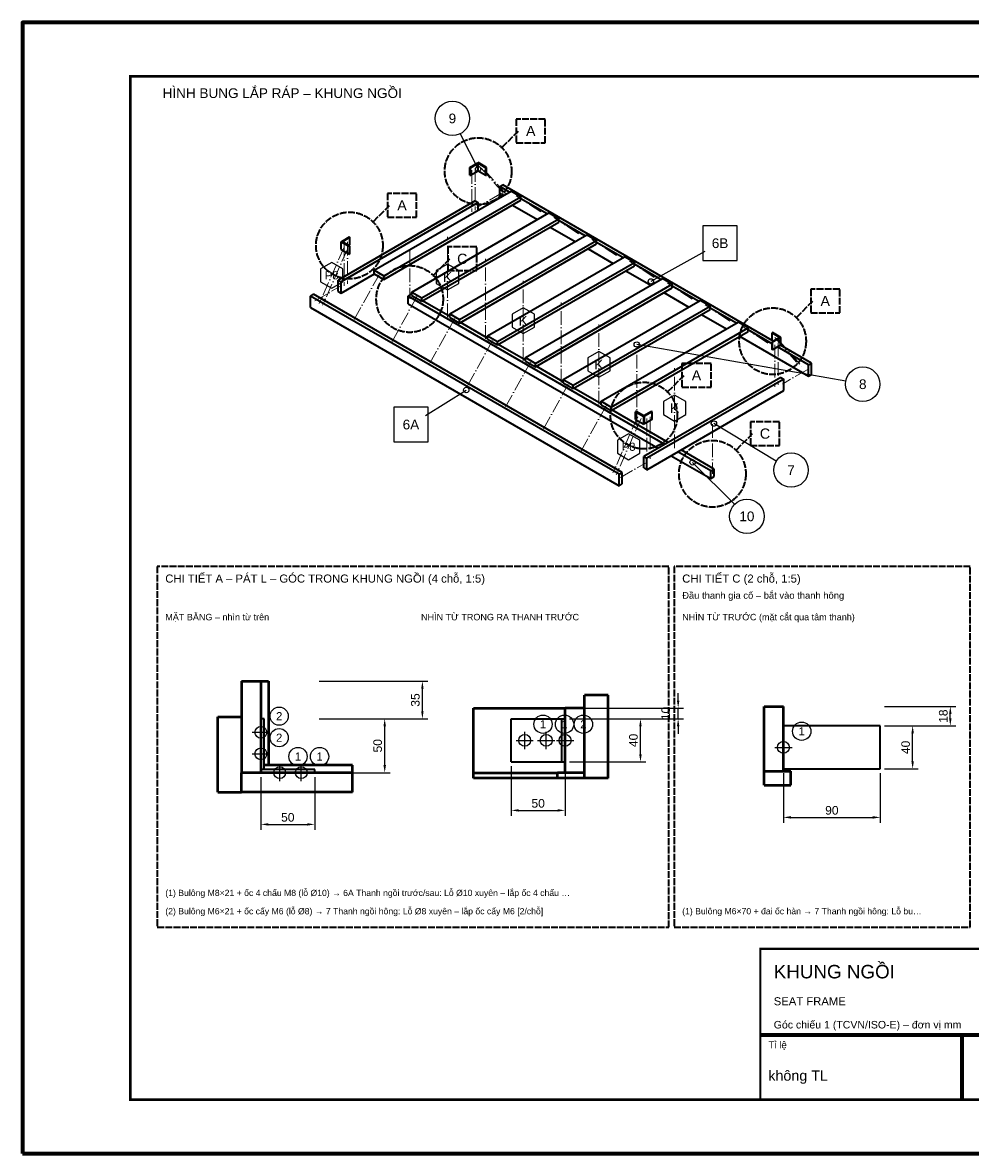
# Model space of a CAD drawing. Header units: millimetres. Extents: x 0 to 2970, y 0 to 2100.
# Tile 1 of 2: x 0 to 1760, y 0 to 2100. Entities that reach past the tile are written whole.
import ezdxf
from ezdxf.enums import TextEntityAlignment as Align

# ---------------------------------------------------------------- set-up
doc = ezdxf.new("R2010")
doc.units = ezdxf.units.MM
doc.header["$LTSCALE"] = 10
doc.linetypes.add('DASHDOT', pattern=[3.556, 2.54, -0.508, 0, -0.508])
doc.linetypes.add('DASHED', pattern=[1.524, 1.27, -0.254])
for name, color, linetype, lineweight in [('0-KHUNG-BANVE', 7, 'CONTINUOUS', 70), ('1-NET-THAY', 7, 'CONTINUOUS', 50), ('10-PHU-KIEN', 1, 'CONTINUOUS', 25), ('11-SAT', 1, 'Continuous', 35), ('13-KHOANH-VUNG', 1, 'DASHED', 35), ('3-KICH-THUOC', 1, 'CONTINUOUS', 18), ('4-DUONG-BUNG', 4, 'DASHDOT', 18), ('5-SO-VI-TRI', 7, 'CONTINUOUS', 25), ('6-CHU', 7, 'CONTINUOUS', 25), ('M-M2-SEAT_FRAME', 140, 'CONTINUOUS', 35)]:
    doc.layers.add(name, color=color, linetype=linetype, lineweight=lineweight)
doc.styles.add('VN', font='arial.ttf')
doc.dimstyles.new('A4', dxfattribs={"dimscale": 10, "dimtxt": 1.6, "dimasz": 1.4, "dimexe": 1, "dimexo": 0.8, "dimgap": 0.5, "dimtad": 1, "dimdec": 1, "dimtxsty": 'VN', "dimcen": 2.5, "dimclrd": 1, "dimclre": 1, "dimclrt": 7, "dimazin": 3, "dimtfac": 1, "dimtmove": 0, "dimatfit": 3})

msp = doc.modelspace()

# ---------------------------------------------------------------- linework, layer by layer
at = {"layer": '0-KHUNG-BANVE'}
for p, q in [((1370, 220), (2870, 220)), ((1745, 100), (1745, 220))]:
    msp.add_line(p, q, dxfattribs=at)
msp.add_lwpolyline([(0, 0), (2970, 0), (2970, 2100), (0, 2100)], close=True, dxfattribs=at)
for points, const_width in [([(200, 100), (2870, 100), (2870, 2000), (200, 2000)], 5), ([(1370, 100), (2870, 100), (2870, 380), (1370, 380)], 4)]:
    msp.add_lwpolyline(points, close=True, dxfattribs=dict(at, const_width=const_width))
at = {"layer": '1-NET-THAY'}
for p, q in [((406.5, 877), (406.5, 707)), ((406.5, 877), (442.5, 877)), ((442.5, 877), (442.5, 707)), ((442.5, 877), (456.5, 877)), ((456.5, 877), (456.5, 721)), ((1087.5, 851), (1043.5, 851)), ((1043.5, 827), (1043.5, 851)), ((1087.5, 697), (1087.5, 851)), ((837.5, 827), (1007.5, 827)), ((837.5, 707), (837.5, 827)), ((1043.5, 827), (1007.5, 827)), ((1007.5, 707), (1007.5, 827)), ((1043.5, 707), (1043.5, 827)), ((1377, 830), (1413, 830)), ((1377, 710), (1377, 830)), ((1413, 710), (1413, 830)), ((362.5, 811), (406.5, 811)), ((362.5, 671), (362.5, 811)), ((612.5, 721), (448.5, 721)), ((612.5, 707), (612.5, 721)), ((406.5, 671), (406.5, 707)), ((612.5, 707), (406.5, 707)), ((612.5, 671), (612.5, 707)), ((837.5, 707), (993.5, 707)), ((837.5, 697), (837.5, 707)), ((993.5, 697), (837.5, 697)), ((1043.5, 707), (993.5, 707)), ((993.5, 697), (993.5, 707)), ((1043.5, 697), (993.5, 697)), ((1043.5, 697), (1043.5, 707)), ((1087.5, 697), (1043.5, 697)), ((1377, 710), (1427, 710)), ((1377, 684), (1377, 710)), ((1427, 684), (1427, 710)), ((1377, 684), (1427, 684)), ((362.5, 671), (406.5, 671)), ((612.5, 671), (406.5, 671))]:
    msp.add_line(p, q, dxfattribs=at)
at = {"layer": '10-PHU-KIEN'}
for p, q in [((442.5, 766), (442.5, 798)), ((426.5, 782), (458.5, 782)), ((932.5, 751), (932.5, 783)), ((972.5, 751), (972.5, 783)), ((1007.5, 751), (1007.5, 783)), ((442.5, 726), (442.5, 758)), ((916.5, 767), (948.5, 767)), ((956.5, 767), (988.5, 767)), ((991.5, 767), (1023.5, 767)), ((1413, 738), (1413, 770)), ((426.5, 742), (458.5, 742)), ((1397, 754), (1429, 754)), ((477.5, 691), (477.5, 723)), ((517.5, 691), (517.5, 723)), ((461.5, 707), (493.5, 707)), ((501.5, 707), (533.5, 707))]:
    msp.add_line(p, q, dxfattribs=at)
for points in [[(594.823, 1642.708), (574.038, 1654.708), (553.254, 1642.708), (553.254, 1618.708), (574.038, 1606.708), (594.823, 1618.708)], [(809.95, 1639.566), (789.165, 1651.566), (768.38, 1639.566), (768.38, 1615.566), (789.165, 1603.566), (809.95, 1615.566)], [(950.506, 1558.416), (929.722, 1570.416), (908.937, 1558.416), (908.937, 1534.416), (929.722, 1522.416), (950.506, 1534.416)], [(1091.063, 1477.265), (1070.278, 1489.265), (1049.494, 1477.265), (1049.494, 1453.265), (1070.278, 1441.265), (1091.063, 1453.265)], [(1231.62, 1396.115), (1210.835, 1408.115), (1190.05, 1396.115), (1190.05, 1372.115), (1210.835, 1360.115), (1231.62, 1372.115)], [(1146.32, 1324.301), (1125.535, 1336.301), (1104.751, 1324.301), (1104.751, 1300.301), (1125.535, 1288.301), (1146.32, 1300.301)]]:
    msp.add_lwpolyline(points, close=True, dxfattribs=at)
for centre, radius in [((476.5, 812), 17), ((966.5, 797), 17), ((1006.5, 797), 17), ((1041.5, 797), 17), ((1447, 784), 17), ((442.5, 782), 11), ((476.5, 772), 17), ((932.5, 767), 11), ((972.5, 767), 11), ((1007.5, 767), 11), ((1413, 754), 11), ((442.5, 742), 11), ((511.5, 737), 17), ((551.5, 737), 17), ((477.5, 707), 11), ((517.5, 707), 11)]:
    msp.add_circle(centre, radius, dxfattribs=at)
at = {"layer": '11-SAT'}
for p, q in [((830.78, 1831.15), (845.188, 1839.469)), ((830.78, 1816.991), (830.78, 1831.15)), ((830.78, 1831.15), (831.7, 1830.619)), ((831.7, 1830.619), (846.108, 1838.938)), ((831.7, 1816.46), (831.7, 1830.619)), ((845.188, 1839.469), (846.108, 1840)), ((846.108, 1838.938), (845.188, 1839.469)), ((861.436, 1831.15), (846.108, 1840)), ((846.108, 1824.779), (846.108, 1838.938)), ((846.108, 1838.938), (860.516, 1830.619)), ((860.516, 1830.619), (861.436, 1831.15)), ((860.516, 1816.46), (860.516, 1830.619)), ((861.436, 1816.991), (861.436, 1831.15)), ((830.78, 1816.991), (831.7, 1816.46)), ((831.7, 1816.46), (846.108, 1824.779)), ((846.108, 1824.779), (860.516, 1816.46)), ((860.516, 1816.46), (861.436, 1816.991)), ((592.585, 1693.628), (606.993, 1701.947)), ((593.505, 1693.097), (607.913, 1701.416)), ((607.913, 1701.416), (606.993, 1701.947)), ((607.913, 1687.257), (607.913, 1701.416)), ((591.665, 1693.097), (592.585, 1693.628)), ((591.665, 1678.938), (591.665, 1693.097)), ((591.665, 1693.097), (606.993, 1684.248)), ((607.913, 1684.779), (592.585, 1693.628)), ((592.585, 1693.628), (593.505, 1693.097)), ((605.767, 1686.018), (607.913, 1687.257)), ((606.993, 1684.248), (607.913, 1684.779)), ((606.993, 1670.088), (606.993, 1684.248)), ((607.913, 1670.619), (607.913, 1684.779)), ((591.665, 1678.938), (606.993, 1670.088)), ((606.993, 1670.088), (607.913, 1670.619)), ((715.821, 1592.035), (721.952, 1595.575)), ((715.821, 1577.876), (715.821, 1592.035)), ((1192.825, 1316.637), (715.821, 1592.035)), ((715.821, 1577.876), (1180.562, 1309.558)), ((723.025, 1594.956), (721.952, 1595.575)), ((793.303, 1554.381), (742.951, 1583.451)), ((863.582, 1513.805), (813.23, 1542.876)), ((1393.007, 1524.248), (1392.087, 1523.717)), ((1392.087, 1523.717), (1407.415, 1514.867)), ((1392.087, 1509.558), (1392.087, 1523.717)), ((1406.495, 1515.398), (1392.087, 1507.08)), ((1408.335, 1515.398), (1393.007, 1524.248)), ((1407.415, 1514.867), (1393.007, 1506.549)), ((1407.415, 1514.867), (1406.495, 1515.398)), ((1408.335, 1515.398), (1407.415, 1514.867)), ((1407.415, 1500.708), (1407.415, 1514.867)), ((1408.335, 1501.239), (1408.335, 1515.398)), ((933.86, 1473.23), (883.508, 1502.301)), ((1392.087, 1509.558), (1394.233, 1508.319)), ((1392.087, 1507.08), (1393.007, 1506.549)), ((1392.087, 1492.92), (1392.087, 1507.08)), ((1392.087, 1492.92), (1393.007, 1492.389)), ((1393.007, 1492.389), (1393.007, 1506.549)), ((1407.415, 1500.708), (1393.007, 1492.389)), ((1408.335, 1501.239), (1407.415, 1500.708)), ((1004.139, 1432.655), (953.786, 1461.726)), ((1074.417, 1392.08), (1024.065, 1421.15)), ((1198.956, 1320.177), (1094.343, 1380.575)), ((1139.484, 1377.876), (1138.564, 1377.345)), ((1138.564, 1377.345), (1153.892, 1368.496)), ((1138.564, 1363.186), (1138.564, 1377.345)), ((1154.812, 1369.027), (1139.484, 1377.876)), ((1168.3, 1377.876), (1153.892, 1369.558)), ((1154.812, 1369.027), (1153.892, 1368.496)), ((1153.892, 1354.336), (1153.892, 1368.496)), ((1169.22, 1377.345), (1154.812, 1369.027)), ((1154.812, 1354.867), (1154.812, 1369.027)), ((1169.22, 1377.345), (1168.3, 1377.876)), ((1169.22, 1363.186), (1169.22, 1377.345)), ((1138.564, 1363.186), (1153.892, 1354.336)), ((1154.812, 1354.867), (1153.892, 1354.336)), ((1169.22, 1363.186), (1154.812, 1354.867)), ((1278.048, 1267.434), (1216.736, 1302.832)), ((1284.179, 1270.973), (1222.867, 1306.372)), ((1204.474, 1295.752), (1278.048, 1253.274)), ((1278.048, 1267.434), (1284.179, 1270.973)), ((1278.048, 1253.274), (1278.048, 1267.434)), ((1284.179, 1256.814), (1284.179, 1270.973)), ((1278.048, 1253.274), (1284.179, 1256.814)), ((448.5, 807), (442.5, 807)), ((448.5, 713), (448.5, 807)), ((907.5, 807), (1001.5, 807)), ((907.5, 727), (907.5, 807)), ((1001.5, 807), (1007.5, 807)), ((1001.5, 727), (1001.5, 807)), ((1593, 794), (1413, 794)), ((1593, 714), (1593, 794)), ((907.5, 727), (1001.5, 727)), ((1001.5, 727), (1007.5, 727)), ((1413, 714), (1593, 714)), ((542.5, 713), (442.5, 713)), ((542.5, 707), (542.5, 713))]:
    msp.add_line(p, q, dxfattribs=at)
at = {"layer": '13-KHOANH-VUNG'}
for p, q in [((890.748, 1868.711), (920.748, 1898.711)), ((651.633, 1730.658), (681.633, 1760.658)), ((763.527, 1631.366), (793.527, 1661.366)), ((1437.647, 1552.959), (1467.647, 1582.959)), ((1198.532, 1414.905), (1228.532, 1444.905)), ((1325.753, 1306.764), (1355.753, 1336.764))]:
    msp.add_line(p, q, dxfattribs=at)
for points in [[(916.748, 1876.711), (970.748, 1876.711), (970.748, 1920.711), (916.748, 1920.711)], [(677.633, 1738.658), (731.633, 1738.658), (731.633, 1782.658), (677.633, 1782.658)], [(789.527, 1639.366), (843.527, 1639.366), (843.527, 1683.366), (789.527, 1683.366)], [(1463.647, 1560.959), (1517.647, 1560.959), (1517.647, 1604.959), (1463.647, 1604.959)], [(1224.532, 1422.905), (1278.532, 1422.905), (1278.532, 1466.905), (1224.532, 1466.905)], [(1351.753, 1314.764), (1405.753, 1314.764), (1405.753, 1358.764), (1351.753, 1358.764)], [(250, 420), (1200, 420), (1200, 1090), (250, 1090)], [(1210, 420), (1760, 420), (1760, 1090), (1210, 1090)]]:
    msp.add_lwpolyline(points, close=True, dxfattribs=at)
for centre in [(846.108, 1824.071), (606.993, 1686.018), (718.887, 1586.726), (1393.007, 1508.319), (1153.892, 1370.265), (1281.113, 1262.124)]:
    msp.add_circle(centre, 62, dxfattribs=at)
at = {"layer": '4-DUONG-BUNG'}
for p, q in [((840.743, 1829.823), (840.743, 1751.947)), ((851.473, 1829.823), (897.456, 1778.496)), ((834.612, 1826.283), (834.612, 1748.407)), ((857.604, 1826.283), (903.588, 1774.956)), ((889.333, 1783.186), (843.349, 1756.637)), ((962.37, 1748.451), (916.386, 1778.54)), ((1032.648, 1707.876), (986.665, 1737.965)), ((789.165, 1553.23), (789.165, 1701.903)), ((597.03, 1682.92), (551.046, 1578.496)), ((597.03, 1689.115), (597.03, 1611.239)), ((603.161, 1692.655), (603.161, 1614.779)), ((1102.927, 1667.301), (1056.943, 1697.389)), ((603.161, 1679.381), (557.177, 1574.956)), ((718.887, 1678.761), (718.887, 1586.726)), ((859.443, 1512.655), (859.443, 1661.327)), ((1173.205, 1626.726), (1127.221, 1656.814)), ((615.96, 1548.451), (661.944, 1631.637)), ((929.722, 1472.08), (929.722, 1620.752)), ((542.923, 1583.186), (588.906, 1609.735)), ((1243.483, 1586.15), (1197.5, 1616.239)), ((686.238, 1507.876), (732.222, 1591.062)), ((1000, 1431.504), (1000, 1580.177)), ((1313.762, 1545.575), (1267.778, 1575.664)), ((756.517, 1467.301), (802.5, 1550.487)), ((1070.278, 1390.929), (1070.278, 1539.602)), ((1384.04, 1505), (1338.056, 1535.088)), ((1396.839, 1514.956), (1442.823, 1463.628)), ((826.795, 1426.726), (872.779, 1509.912)), ((1140.557, 1350.354), (1140.557, 1499.027)), ((1396.839, 1501.681), (1396.839, 1423.805)), ((1402.97, 1511.416), (1448.954, 1460.088)), ((1402.97, 1505.221), (1402.97, 1427.345)), ((897.073, 1386.15), (943.057, 1469.336)), ((1210.835, 1309.779), (1210.835, 1458.451)), ((1457.077, 1455.398), (1411.094, 1428.85)), ((967.352, 1345.575), (1013.335, 1428.761)), ((1037.63, 1305), (1083.614, 1388.186)), ((1142.396, 1368.053), (1096.412, 1263.628)), ((1165.388, 1368.053), (1165.388, 1290.177)), ((1148.527, 1364.513), (1102.544, 1260.088)), ((1159.257, 1364.513), (1159.257, 1286.637)), ((1281.113, 1354.159), (1281.113, 1262.124)), ((1110.667, 1255.398), (1156.651, 1281.947))]:
    msp.add_line(p, q, dxfattribs=at)
at = {"layer": '5-SO-VI-TRI'}
for p, q in [((812.736, 1893.53), (846.108, 1827.965)), ((1267.361, 1674.855), (1166.844, 1619.425)), ((1528.837, 1434.026), (1140.557, 1502.212)), ((748.369, 1370.496), (824.036, 1417.699)), ((1399.8, 1285.487), (1283.872, 1355.398)), ((1322.457, 1205.674), (1244.326, 1283.363))]:
    msp.add_line(p, q, dxfattribs=at)
for points in [[(1263.382, 1658.308), (1327.382, 1658.308), (1327.382, 1722.308), (1263.382, 1722.308)], [(689.218, 1321.559), (753.218, 1321.559), (753.218, 1385.559), (689.218, 1385.559)]]:
    msp.add_lwpolyline(points, close=True, dxfattribs=at)
for centre, radius in [((798.221, 1922.049), 32), ((846.108, 1827.965), 5), ((1166.844, 1619.425), 5), ((1140.557, 1502.212), 5), ((1560.355, 1428.491), 32), ((824.036, 1417.699), 5), ((1283.872, 1355.398), 5), ((1244.326, 1283.363), 5), ((1427.203, 1268.962), 32), ((1345.148, 1183.111), 32)]:
    msp.add_circle(centre, radius, dxfattribs=at)
at = {"layer": 'M-M2-SEAT_FRAME'}
for p, q in [((652.747, 1640.133), (907.19, 1787.035)), ((886.574, 1795.398), (892.092, 1798.584)), ((886.574, 1775.133), (886.574, 1795.398)), ((904.124, 1785.265), (886.574, 1795.398)), ((1392.087, 1509.912), (892.092, 1798.584)), ((925.583, 1776.416), (907.19, 1787.035)), ((840.59, 1768.85), (586.147, 1621.947)), ((846.108, 1765.664), (591.665, 1618.761)), ((671.14, 1629.513), (925.583, 1776.416)), ((671.14, 1623.142), (925.583, 1770.044)), ((840.59, 1768.85), (846.108, 1765.664)), ((846.108, 1751.77), (846.108, 1765.664)), ((925.583, 1770.044), (925.583, 1776.416)), ((974.402, 1744.69), (925.583, 1772.876)), ((723.025, 1599.558), (977.468, 1746.46)), ((909.642, 1760.841), (956.009, 1734.071)), ((995.861, 1735.841), (977.468, 1746.46)), ((741.419, 1588.938), (995.861, 1735.841)), ((741.419, 1582.566), (995.861, 1729.469)), ((995.861, 1729.469), (995.861, 1735.841)), ((1044.681, 1704.115), (995.861, 1732.301)), ((793.303, 1558.982), (1047.746, 1705.885)), ((979.92, 1720.265), (1026.287, 1693.496)), ((1066.14, 1695.265), (1047.746, 1705.885)), ((811.697, 1548.363), (1066.14, 1695.265)), ((811.697, 1541.991), (1066.14, 1688.894)), ((1066.14, 1688.894), (1066.14, 1695.265)), ((1114.959, 1663.54), (1066.14, 1691.726)), ((863.582, 1518.407), (1118.025, 1665.31)), ((1050.199, 1679.69), (1096.566, 1652.92)), ((1136.418, 1654.69), (1118.025, 1665.31)), ((652.747, 1633.761), (652.747, 1640.133)), ((652.747, 1640.133), (671.14, 1629.513)), ((881.975, 1507.788), (1136.418, 1654.69)), ((881.975, 1501.416), (1136.418, 1648.319)), ((1120.477, 1639.115), (1166.844, 1612.345)), ((1136.418, 1648.319), (1136.418, 1654.69)), ((1185.237, 1622.965), (1136.418, 1651.15)), ((586.147, 1621.947), (591.665, 1618.761)), ((586.147, 1600.708), (586.147, 1621.947)), ((591.665, 1597.522), (653.59, 1633.274)), ((591.665, 1597.522), (591.665, 1618.761)), ((652.747, 1633.761), (671.14, 1623.142)), ((671.14, 1623.142), (671.14, 1629.513)), ((933.86, 1477.832), (1188.303, 1624.735)), ((1206.697, 1614.115), (1188.303, 1624.735)), ((586.147, 1600.708), (591.665, 1597.522)), ((723.025, 1593.186), (723.025, 1599.558)), ((723.025, 1599.558), (741.419, 1588.938)), ((952.254, 1467.212), (1206.697, 1614.115)), ((952.254, 1460.841), (1206.697, 1607.743)), ((1190.756, 1598.54), (1237.122, 1571.77)), ((1206.697, 1607.743), (1206.697, 1614.115)), ((1255.516, 1582.389), (1206.697, 1610.575)), ((534.645, 1592.212), (540.164, 1595.398)), ((534.645, 1570.973), (534.645, 1592.212)), ((1107.908, 1261.239), (534.645, 1592.212)), ((1113.426, 1264.425), (540.164, 1595.398)), ((723.025, 1593.186), (741.419, 1582.566)), ((741.419, 1582.566), (741.419, 1588.938)), ((1004.139, 1437.257), (1258.581, 1584.159)), ((1276.975, 1573.54), (1258.581, 1584.159)), ((534.645, 1570.973), (1107.908, 1240)), ((793.303, 1552.611), (793.303, 1558.982)), ((793.303, 1558.982), (811.697, 1548.363)), ((1022.532, 1426.637), (1276.975, 1573.54)), ((1022.532, 1420.265), (1276.975, 1567.168)), ((1261.034, 1557.965), (1307.401, 1531.195)), ((1276.975, 1567.168), (1276.975, 1573.54)), ((1325.794, 1541.814), (1276.975, 1570)), ((793.303, 1552.611), (811.697, 1541.991)), ((811.697, 1541.991), (811.697, 1548.363)), ((1074.417, 1396.681), (1328.86, 1543.584)), ((1347.253, 1532.965), (1328.86, 1543.584)), ((863.582, 1512.035), (863.582, 1518.407)), ((863.582, 1518.407), (881.975, 1507.788)), ((863.582, 1512.035), (881.975, 1501.416)), ((1092.81, 1386.062), (1347.253, 1532.965)), ((1092.81, 1379.69), (1347.253, 1526.593)), ((1331.312, 1517.389), (1459.836, 1443.186)), ((1347.253, 1526.593), (1347.253, 1532.965)), ((1392.087, 1503.54), (1347.253, 1529.425)), ((881.975, 1501.416), (881.975, 1507.788)), ((1459.836, 1464.425), (1402.204, 1497.699)), ((1465.355, 1467.611), (1407.722, 1500.885)), ((933.86, 1471.46), (933.86, 1477.832)), ((933.86, 1477.832), (952.254, 1467.212)), ((933.86, 1471.46), (952.254, 1460.841)), ((952.254, 1460.841), (952.254, 1467.212)), ((1459.836, 1464.425), (1465.355, 1467.611)), ((1459.836, 1443.186), (1459.836, 1464.425)), ((1465.355, 1446.372), (1465.355, 1467.611)), ((1004.139, 1430.885), (1004.139, 1437.257)), ((1004.139, 1437.257), (1022.532, 1426.637)), ((1004.139, 1430.885), (1022.532, 1420.265)), ((1408.335, 1441.062), (1153.892, 1294.159)), ((1413.853, 1437.876), (1159.41, 1290.973)), ((1408.335, 1441.062), (1413.853, 1437.876)), ((1413.853, 1416.637), (1413.853, 1437.876)), ((1459.836, 1443.186), (1465.355, 1446.372)), ((1022.532, 1420.265), (1022.532, 1426.637)), ((1159.41, 1269.735), (1413.853, 1416.637)), ((1074.417, 1390.31), (1074.417, 1396.681)), ((1074.417, 1396.681), (1092.81, 1386.062)), ((1074.417, 1390.31), (1092.81, 1379.69)), ((1092.81, 1379.69), (1092.81, 1386.062)), ((1153.892, 1294.159), (1159.41, 1290.973)), ((1153.892, 1272.92), (1153.892, 1294.159)), ((1159.41, 1269.735), (1159.41, 1290.973)), ((1107.908, 1261.239), (1113.426, 1264.425)), ((1107.908, 1240), (1107.908, 1261.239)), ((1113.426, 1243.186), (1113.426, 1264.425)), ((1153.892, 1272.92), (1159.41, 1269.735)), ((1107.908, 1240), (1113.426, 1243.186))]:
    msp.add_line(p, q, dxfattribs=at)

# ---------------------------------------------------------------- texts
at = {"layer": '10-PHU-KIEN', "style": 'VN'}
for s, height, p in [('P8', 15, (574.038, 1630.708)), ('K', 18, (789.165, 1627.566)), ('K', 18, (929.722, 1546.416)), ('K', 18, (1070.278, 1465.265)), ('K', 18, (1210.835, 1384.115)), ('P8', 15, (1125.535, 1312.301))]:
    msp.add_text(s, height=height, dxfattribs=at).set_placement(p, align=Align.MIDDLE_CENTER)
at = {"layer": '10-PHU-KIEN', "color": 1, "style": 'VN'}
for s, p in [('2', (476.5, 812)), ('1', (966.5, 797)), ('1', (1006.5, 797)), ('2', (1041.5, 797)), ('2', (476.5, 772)), ('1', (1447, 784)), ('1', (511.5, 737)), ('1', (551.5, 737))]:
    msp.add_text(s, height=15, dxfattribs=at).set_placement(p, align=Align.MIDDLE_CENTER)
at = {"layer": '13-KHOANH-VUNG', "color": 1, "style": 'VN'}
for s, p in [('A', (943.748, 1898.711)), ('A', (704.633, 1760.658)), ('C', (816.527, 1661.366)), ('A', (1490.647, 1582.959)), ('A', (1251.532, 1444.905)), ('C', (1378.753, 1336.764))]:
    msp.add_text(s, height=19, dxfattribs=at).set_placement(p, align=Align.MIDDLE_CENTER)
at = {"layer": '5-SO-VI-TRI', "style": 'VN'}
for s, p in [('9', (798.221, 1922.049)), ('6B', (1295.382, 1690.308)), ('8', (1560.355, 1428.491)), ('6A', (721.218, 1353.559)), ('7', (1427.203, 1268.962)), ('10', (1345.148, 1183.111))]:
    msp.add_text(s, height=18, dxfattribs=at).set_placement(p, align=Align.MIDDLE_CENTER)
at = {"layer": '6-CHU', "style": 'VN'}
for s, height, p in [('HÌNH BUNG LẮP RÁP – KHUNG NGỒI', 18, (260, 1960)), ('Đầu thanh gia cố – bắt vào thanh hông', 12.5, (1225, 1030)), ('MẶT BẰNG – nhìn từ trên', 12, (265, 990)), ('NHÌN TỪ TRONG RA THANH TRƯỚC', 12, (740, 990)), ('NHÌN TỪ TRƯỚC (mặt cắt qua tâm thanh)', 12, (1225, 990)), ('(1) Bulông M8×21 + ốc 4 chấu M8 (lỗ %%c10) → 6A Thanh ngồi trước/sau: Lỗ %%c10 xuyên – lắp ốc 4 chấu …', 11.5, (265, 478)), ('(2) Bulông M6×21 + ốc cấy M6 (lỗ %%c8) → 7 Thanh ngồi hông: Lỗ %%c8 xuyên – lắp ốc cấy M6 [2/chỗ]', 11.5, (265, 444)), ('(1) Bulông M6×70 + đai ốc hàn → 7 Thanh ngồi hông: Lỗ bu…', 11.5, (1225, 444)), ('KHUNG NGỒI', 25, (1395, 325)), ('SEAT FRAME', 15, (1395, 275)), ('Góc chiếu 1 (TCVN/ISO-E) – đơn vị mm', 14, (1395, 232)), ('Tỉ lệ', 13, (1385, 195)), ('không TL', 19, (1385, 135))]:
    msp.add_text(s, height=height, dxfattribs=at).set_placement(p)
at = {"layer": '6-CHU', "color": 1, "style": 'VN'}
for s, p in [('CHI TIẾT A – PÁT L – GÓC TRONG KHUNG NGỒI (4 chỗ, 1:5)', (265, 1060)), ('CHI TIẾT C (2 chỗ, 1:5)', (1225, 1060))]:
    msp.add_text(s, height=15, dxfattribs=at).set_placement(p)

# ---------------------------------------------------------------- dimensions: what is measured, and where the dimension line sits
at = {"layer": '3-KICH-THUOC'}
for base, p1, p2 in [((742.5, 807), (542.5, 807), (542.5, 877)), ((1217.5, 807), (1007.5, 807), (1007.5, 827)), ((1723, 794), (1593, 794), (1593, 830)), ((672.5, 707), (542.5, 707), (542.5, 807)), ((1147.5, 727), (1007.5, 727), (1007.5, 807)), ((1653, 714), (1593, 714), (1593, 794))]:
    msp.add_linear_dim(base=base, p1=p1, p2=p2, angle=90, dimstyle='A4', override={"dimlfac": 0.5}, dxfattribs=at).render()
for base, p1, p2 in [((907.5, 637), (907.5, 727), (1007.5, 727)), ((1413, 624), (1413, 714), (1593, 714)), ((442.5, 611), (442.5, 707), (542.5, 707))]:
    msp.add_linear_dim(base=base, p1=p1, p2=p2, dimstyle='A4', override={"dimlfac": 0.5}, dxfattribs=at).render()

doc.saveas('drawing.dxf')
